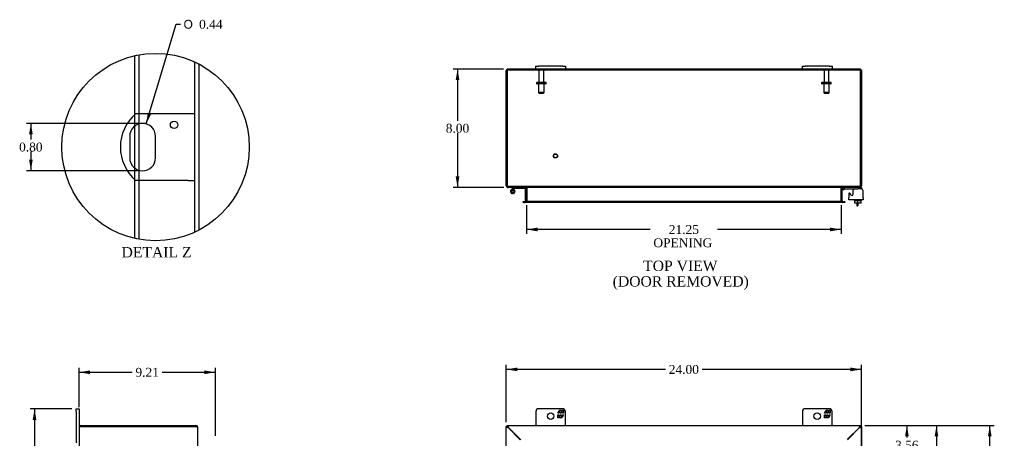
# Model space of a CAD drawing. Header units: inches. Extents: x 8 to 149, y 3 to 99.
# Tile 4 of 8: x 8 to 74, y 60 to 88. Entities that reach past the tile are written whole.
import ezdxf
from ezdxf.enums import TextEntityAlignment as Align

# ---------------------------------------------------------------- set-up
doc = ezdxf.new("R2010")
doc.units = ezdxf.units.IN
doc.header["$MEASUREMENT"] = 0
doc.layers.get('0').update_dxf_attribs({"linetype": 'CONTINUOUS'})
for name, color, linetype in [('COM40153-1', 7, 'CONTINUOUS'), ('COM42667', 7, 'CONTINUOUS'), ('COM42780', 7, 'CONTINUOUS'), ('COM48441', 7, 'CONTINUOUS'), ('DEFAULT', 7, 'CONTINUOUS'), ('FET07710', 7, 'CONTINUOUS'), ('HNG10620-26B', 7, 'CONTINUOUS'), ('HNG10620-26P', 7, 'CONTINUOUS'), ('SCC19011', 7, 'CONTINUOUS'), ('STD21878', 7, 'CONTINUOUS'), ('STD26094', 7, 'CONTINUOUS'), ('WAF25035', 7, 'CONTINUOUS')]:
    doc.layers.add(name, color=color, linetype=linetype)
doc.styles.add('SEACAD_SOLID_EDGE_ANSI1_SY', font='txt')
doc.styles.add('SEACAD_TIMES_NEW_ROMAN', font='times.ttf')

# ---------------------------------------------------------------- blocks, each defined once
blk = doc.blocks.new('GDIMGGROUP')
at = {"layer": 'DEFAULT', "linetype": 'Continuous'}
for points in [[(41.227, 64.506), (40.477, 64.381), (41.227, 64.256)], [(63.723, 64.506), (63.723, 64.256), (64.473, 64.381)]]:
    blk.add_hatch(color=136, dxfattribs=at).paths.add_polyline_path(points)
at = {"layer": 'DEFAULT', "color": 136, "linetype": 'Continuous'}
for p, q in [((40.477, 60.825), (40.477, 64.681)), ((64.473, 33.967), (64.473, 64.681)), ((51.241, 64.381), (40.477, 64.381)), ((64.473, 64.381), (53.709, 64.381))]:
    blk.add_line(p, q, dxfattribs=at)
at = {"layer": 'DEFAULT', "color": 136, "linetype": 'Continuous', "style": 'SEACAD_TIMES_NEW_ROMAN'}
blk.add_text('24.00', height=0.6, dxfattribs=at).set_placement((51.451, 64.681), align=Align.TOP_LEFT)
blk = doc.blocks.new('GDIMGGROUP1')
at = {"layer": 'DEFAULT', "linetype": 'Continuous'}
for points in [[(73.257, 59.848), (73.132, 60.598), (73.007, 59.848)], [(73.257, 31.348), (73.007, 31.348), (73.132, 30.598)]]:
    blk.add_hatch(color=136, dxfattribs=at).paths.add_polyline_path(points)
at = {"layer": 'DEFAULT', "color": 136, "linetype": 'Continuous'}
for p, q in [((64.704, 60.598), (73.432, 60.598)), ((73.132, 47.166), (73.132, 60.598)), ((73.132, 30.598), (73.132, 46.356)), ((64.704, 30.598), (73.432, 30.598))]:
    blk.add_line(p, q, dxfattribs=at)
at = {"layer": 'DEFAULT', "color": 136, "linetype": 'Continuous', "style": 'SEACAD_TIMES_NEW_ROMAN'}
blk.add_text('30.00', height=0.6, dxfattribs=at).set_placement((72.108, 46.956), align=Align.TOP_LEFT)
blk = doc.blocks.new('GDIMGGROUP4')
at = {"layer": 'DEFAULT', "linetype": 'Continuous'}
for points in [[(37.062, 83.922), (37.312, 83.922), (37.187, 84.672)], [(37.062, 77.422), (37.187, 76.672), (37.312, 77.422)]]:
    blk.add_hatch(color=136, dxfattribs=at).paths.add_polyline_path(points)
at = {"layer": 'DEFAULT', "color": 136, "linetype": 'Continuous'}
for p, q in [((40.285, 84.672), (36.887, 84.672)), ((37.187, 84.672), (37.187, 81.182)), ((37.187, 80.372), (37.187, 76.672)), ((40.31, 76.672), (36.887, 76.672))]:
    blk.add_line(p, q, dxfattribs=at)
at = {"layer": 'DEFAULT', "color": 136, "linetype": 'Continuous', "style": 'SEACAD_TIMES_NEW_ROMAN'}
blk.add_text('8.00', height=0.6, dxfattribs=at).set_placement((36.391, 80.972), align=Align.TOP_LEFT)
blk = doc.blocks.new('GDIMGGROUP5')
at = {"layer": 'DEFAULT', "linetype": 'Continuous'}
for points in [[(12.375, 64.311), (11.625, 64.186), (12.375, 64.061)], [(20.085, 64.311), (20.085, 64.061), (20.835, 64.186)]]:
    blk.add_hatch(color=136, dxfattribs=at).paths.add_polyline_path(points)
at = {"layer": 'DEFAULT', "color": 136, "linetype": 'Continuous'}
for p, q in [((11.625, 61.835), (11.625, 64.486)), ((11.625, 64.186), (15.224, 64.186)), ((17.236, 64.186), (20.835, 64.186)), ((20.835, 59.892), (20.835, 64.486))]:
    blk.add_line(p, q, dxfattribs=at)
at = {"layer": 'DEFAULT', "color": 136, "linetype": 'Continuous', "style": 'SEACAD_TIMES_NEW_ROMAN'}
blk.add_text('9.21', height=0.6, dxfattribs=at).set_placement((15.434, 64.486), align=Align.TOP_LEFT)
blk = doc.blocks.new('GDIMGGROUP6')
at = {"layer": 'DEFAULT', "linetype": 'Continuous'}
for points in [[(8.494, 60.973), (8.744, 60.973), (8.619, 61.723)], [(8.494, 30.223), (8.619, 29.473), (8.744, 30.223)]]:
    blk.add_hatch(color=136, dxfattribs=at).paths.add_polyline_path(points)
at = {"layer": 'DEFAULT', "color": 136, "linetype": 'Continuous'}
for p, q in [((11.138, 61.723), (8.319, 61.723)), ((8.619, 61.723), (8.619, 46.108)), ((8.619, 45.298), (8.619, 29.473)), ((11.138, 29.473), (8.319, 29.473))]:
    blk.add_line(p, q, dxfattribs=at)
at = {"layer": 'DEFAULT', "color": 136, "linetype": 'Continuous', "style": 'SEACAD_TIMES_NEW_ROMAN'}
blk.add_text('32.25', height=0.6, dxfattribs=at).set_placement((7.596, 45.898), align=Align.TOP_LEFT)
blk = doc.blocks.new('GDIMGGROUP16')
at = {"layer": 'DEFAULT', "linetype": 'Continuous'}
for points in [[(67.658, 59.848), (67.533, 60.598), (67.408, 59.848)], [(67.658, 57.786), (67.408, 57.786), (67.533, 57.036)]]:
    blk.add_hatch(color=136, dxfattribs=at).paths.add_polyline_path(points)
at = {"layer": 'DEFAULT', "color": 136, "linetype": 'Continuous'}
for p, q in [((64.704, 60.598), (67.833, 60.598)), ((67.533, 60.598), (67.533, 59.771)), ((67.533, 58.061), (67.533, 57.036)), ((64.872, 57.036), (67.833, 57.036))]:
    blk.add_line(p, q, dxfattribs=at)
at = {"layer": 'DEFAULT', "color": 136, "linetype": 'Continuous', "style": 'SEACAD_TIMES_NEW_ROMAN'}
for s, p in [('3.56', (66.737, 59.561)), ('TYP', (66.694, 58.661))]:
    blk.add_text(s, height=0.6, dxfattribs=at).set_placement(p, align=Align.TOP_LEFT)
blk = doc.blocks.new('GDIMGGROUP17')
at = {"layer": 'DEFAULT', "linetype": 'Continuous'}
for points in [[(69.657, 59.848), (69.532, 60.598), (69.407, 59.848)], [(69.657, 46.388), (69.407, 46.388), (69.532, 45.638)]]:
    blk.add_hatch(color=136, dxfattribs=at).paths.add_polyline_path(points)
at = {"layer": 'DEFAULT', "color": 136, "linetype": 'Continuous'}
for p, q in [((64.704, 60.598), (69.832, 60.598)), ((69.532, 60.598), (69.532, 53.628)), ((69.532, 52.818), (69.532, 45.638)), ((64.683, 45.638), (69.832, 45.638))]:
    blk.add_line(p, q, dxfattribs=at)
at = {"layer": 'DEFAULT', "color": 136, "linetype": 'Continuous', "style": 'SEACAD_TIMES_NEW_ROMAN'}
blk.add_text('14.96', height=0.6, dxfattribs=at).set_placement((68.508, 53.418), align=Align.TOP_LEFT)
blk = doc.blocks.new('GDIMGGROUP18')
at = {"layer": 'DEFAULT', "linetype": 'Continuous'}
for points in [[(42.602, 73.709), (42.602, 73.959), (41.852, 73.834)], [(62.352, 73.709), (63.102, 73.834), (62.352, 73.959)]]:
    blk.add_hatch(color=136, dxfattribs=at).paths.add_polyline_path(points)
at = {"layer": 'DEFAULT', "color": 136, "linetype": 'Continuous'}
for p, q in [((41.852, 75.467), (41.852, 73.534)), ((63.102, 75.467), (63.102, 73.534)), ((50.205, 73.834), (41.852, 73.834)), ((63.102, 73.834), (54.748, 73.834))]:
    blk.add_line(p, q, dxfattribs=at)
at = {"layer": 'DEFAULT', "color": 136, "linetype": 'Continuous', "style": 'SEACAD_TIMES_NEW_ROMAN'}
for s, p in [('21.25', (51.453, 74.134)), ('OPENING ', (50.415, 73.234))]:
    blk.add_text(s, height=0.6, dxfattribs=at).set_placement(p, align=Align.TOP_LEFT)
blk = doc.blocks.new('GDIMGGROUP27')
at = {"layer": 'DEFAULT', "linetype": 'Continuous'}
for points in [[(8.248, 80.253), (8.498, 80.253), (8.373, 81.003)], [(8.248, 78.553), (8.373, 77.803), (8.498, 78.553)]]:
    blk.add_hatch(color=136, dxfattribs=at).paths.add_polyline_path(points)
at = {"layer": 'DEFAULT', "color": 136, "linetype": 'Continuous'}
for p, q in [((15.619, 81.003), (8.073, 81.003)), ((8.373, 81.003), (8.373, 79.913)), ((8.373, 79.103), (8.373, 77.803)), ((15.619, 77.803), (8.073, 77.803))]:
    blk.add_line(p, q, dxfattribs=at)
at = {"layer": 'DEFAULT', "color": 136, "linetype": 'Continuous', "style": 'SEACAD_TIMES_NEW_ROMAN'}
blk.add_text('0.80', height=0.6, dxfattribs=at).set_placement((7.577, 79.703), align=Align.TOP_LEFT)
blk = doc.blocks.new('GDIMGGROUP28')
at = {"layer": 'DEFAULT', "linetype": 'Continuous'}
blk.add_hatch(color=136, dxfattribs=at).paths.add_polyline_path([(16.264, 81.721), (16.169, 80.966), (16.503, 81.649)])
at = {"layer": 'DEFAULT', "color": 136, "linetype": 'Continuous'}
for p, q in [((16.169, 80.966), (18.178, 87.695)), ((18.178, 87.695), (18.478, 87.695))]:
    blk.add_line(p, q, dxfattribs=at)
for s, style, p in [('O', 'SEACAD_SOLID_EDGE_ANSI1_SY', (18.688, 87.995)), ('0.44', 'SEACAD_TIMES_NEW_ROMAN', (19.733, 87.995))]:
    blk.add_text(s, height=0.6, dxfattribs=dict(at, style=style)).set_placement(p, align=Align.TOP_LEFT)

msp = doc.modelspace()

# ---------------------------------------------------------------- linework, layer by layer
at = {"color": 7}
msp.add_circle((16.793, 79.403), 6.329, dxfattribs=at)
at = {"layer": 'COM40153-1', "color": 7}
for p, q in [((18.987, 81.653), (15.434, 81.653)), ((19.419, 81.653), (18.987, 81.653)), ((15.045, 80.129), (15.045, 78.677)), ((16.793, 78.677), (16.793, 80.129)), ((18.987, 77.153), (15.434, 77.153)), ((18.987, 77.153), (19.419, 77.153)), ((64.155, 75.601), (64.155, 75.422)), ((64.155, 75.422), (64.227, 75.422)), ((64.227, 75.601), (64.227, 75.422))]:
    msp.add_line(p, q, dxfattribs=at)
msp.add_circle((18.043, 80.905), 0.25, dxfattribs=at)
for centre, radius, start, end in [((17.419, 79.403), 3, 131.40962, 228.59038), ((15.919, 80.129), 0.874, 0, 180), ((15.919, 78.677), 0.874, 180, 0)]:
    msp.add_arc(centre, radius, start, end, dxfattribs=at)
at = {"layer": 'COM42667', "color": 7}
for p, q in [((63.602, 76.225), (63.602, 75.97)), ((63.602, 75.827), (63.602, 75.97)), ((64.572, 75.827), (63.602, 75.827)), ((63.776, 76.16), (63.713, 76.258)), ((63.886, 76.452), (63.886, 76.193)), ((64.572, 75.97), (64.572, 76.452)), ((64.572, 75.97), (64.572, 75.827))]:
    msp.add_line(p, q, dxfattribs=at)
for centre, radius, start, end in [((64.011, 76.452), 0.125, 90, 180), ((64.447, 76.452), 0.125, 0, 90), ((63.662, 76.225), 0.06, 32.84551, 180), ((63.826, 76.193), 0.06, 212.84551, 0)]:
    msp.add_arc(centre, radius, start, end, dxfattribs=at)
at = {"layer": 'COM42780', "color": 7}
for p, q in [((63.174, 76.58), (63.224, 76.63)), ((63.174, 76.58), (63.241, 76.513)), ((63.241, 76.513), (63.291, 76.563)), ((63.325, 76.577), (64.223, 76.577)), ((64.473, 76.577), (64.223, 76.577)), ((64.369, 76.672), (64.473, 76.672)), ((64.473, 76.672), (64.473, 76.577)), ((64.473, 76.575), (64.473, 76.577))]:
    msp.add_line(p, q, dxfattribs=at)
for radius in [0.143, 0.048]:
    msp.add_arc((63.325, 76.529), radius, 90, 135, dxfattribs=at)
msp.add_open_spline([(63.97, 76.569), (63.97, 76.571), (63.969, 76.573), (63.968, 76.576), (63.966, 76.577), (63.965, 76.577)], degree=3, knots=[0.6179659, 0.6179659, 0.6179659, 0.6179659, 0.75, 0.75, 1, 1, 1, 1], dxfattribs=at)
at = {"layer": 'COM48441', "color": 7}
for p, q in [((15.367, 85.569), (15.367, 81.591)), ((15.655, 85.628), (15.655, 81.653)), ((19.419, 85.161), (19.419, 73.645)), ((19.707, 85.021), (19.707, 73.785)), ((40.477, 76.78), (40.477, 84.564)), ((40.549, 84.666), (40.549, 84.564)), ((40.549, 84.564), (40.549, 84.666)), ((40.549, 76.78), (40.549, 84.564)), ((40.549, 84.564), (40.549, 76.78)), ((42.477, 84.672), (40.585, 84.672)), ((40.585, 84.6), (40.585, 84.672)), ((64.369, 84.6), (40.585, 84.6)), ((60.477, 84.672), (44.477, 84.672)), ((64.369, 84.672), (62.477, 84.672)), ((64.369, 84.6), (64.369, 84.672)), ((64.404, 84.564), (64.404, 84.666)), ((64.404, 76.78), (64.404, 84.564)), ((64.405, 84.666), (64.405, 84.564)), ((64.405, 84.564), (64.405, 76.78)), ((64.477, 84.564), (64.477, 76.78)), ((15.367, 81.591), (15.367, 80.806)), ((15.655, 81.653), (15.655, 80.962)), ((15.367, 80.806), (15.367, 77.999)), ((15.655, 80.962), (15.655, 77.844)), ((15.367, 77.999), (15.367, 77.214)), ((15.655, 77.844), (15.655, 77.153)), ((15.367, 77.214), (15.367, 73.237)), ((15.655, 77.153), (15.655, 73.177)), ((40.549, 76.78), (40.477, 76.78)), ((40.585, 76.744), (40.585, 76.696)), ((40.585, 76.744), (40.609, 76.744)), ((40.585, 76.696), (40.585, 76.672)), ((40.585, 76.672), (40.609, 76.672)), ((40.609, 76.672), (40.609, 76.744)), ((40.609, 76.744), (40.61, 76.744)), ((40.609, 76.672), (40.61, 76.672)), ((40.61, 76.744), (40.61, 76.672)), ((64.343, 76.744), (40.61, 76.744)), ((64.343, 76.672), (40.61, 76.672)), ((40.627, 76.672), (40.627, 76.744)), ((41.744, 76.744), (41.744, 76.672)), ((41.762, 76.744), (41.762, 76.672)), ((41.78, 75.767), (41.78, 76.636)), ((41.78, 76.636), (41.852, 76.636)), ((41.852, 75.767), (41.852, 76.636)), ((41.865, 76.636), (41.865, 75.767)), ((63.088, 75.767), (63.088, 76.636)), ((63.174, 76.636), (63.102, 76.636)), ((63.102, 75.767), (63.102, 76.636)), ((63.174, 75.767), (63.174, 76.636)), ((63.192, 76.744), (63.192, 76.672)), ((63.21, 76.672), (63.21, 76.744)), ((64.326, 76.672), (64.326, 76.744)), ((64.343, 76.744), (64.344, 76.744)), ((64.343, 76.744), (64.343, 76.672)), ((64.343, 76.672), (64.344, 76.672)), ((64.344, 76.672), (64.344, 76.744)), ((64.344, 76.744), (64.369, 76.744)), ((64.344, 76.672), (64.369, 76.672)), ((64.369, 76.744), (64.369, 76.696)), ((64.369, 76.696), (64.369, 76.672)), ((64.405, 76.78), (64.477, 76.78)), ((41.622, 75.659), (41.622, 75.731)), ((41.622, 75.731), (41.698, 75.731)), ((41.698, 75.659), (41.622, 75.659)), ((41.698, 75.731), (41.705, 75.731)), ((41.698, 75.659), (41.705, 75.659)), ((41.705, 75.731), (41.75, 75.731)), ((41.705, 75.731), (41.705, 75.659)), ((41.75, 75.659), (41.705, 75.659)), ((41.744, 75.659), (41.744, 75.731)), ((63.203, 75.731), (41.75, 75.731)), ((63.203, 75.659), (41.75, 75.659)), ((41.762, 75.659), (41.762, 75.731)), ((41.78, 75.767), (41.852, 75.767)), ((63.174, 75.767), (63.102, 75.767)), ((63.192, 75.659), (63.192, 75.731)), ((63.203, 75.731), (63.248, 75.731)), ((63.248, 75.659), (63.203, 75.659)), ((63.21, 75.731), (63.21, 75.659)), ((63.255, 75.731), (63.248, 75.731)), ((63.248, 75.659), (63.248, 75.731)), ((63.255, 75.659), (63.248, 75.659)), ((63.255, 75.731), (63.332, 75.731)), ((63.332, 75.659), (63.255, 75.659)), ((63.332, 75.731), (63.332, 75.659)), ((11.631, 60.526), (11.733, 60.526)), ((11.733, 60.525), (11.631, 60.525)), ((11.733, 60.598), (19.517, 60.598)), ((11.733, 60.526), (19.517, 60.526)), ((19.517, 60.525), (11.733, 60.525)), ((19.517, 60.526), (19.517, 60.598)), ((40.549, 60.525), (40.477, 60.525)), ((40.477, 30.67), (40.477, 60.525)), ((40.549, 60.598), (64.404, 60.598)), ((40.549, 60.526), (40.549, 60.598)), ((64.404, 60.526), (64.404, 60.598)), ((64.405, 60.525), (64.477, 60.525)), ((64.477, 60.525), (64.477, 57.624)), ((11.625, 60.49), (11.625, 30.706)), ((19.601, 60.49), (19.625, 60.49)), ((19.625, 60.49), (19.625, 60.465)), ((19.625, 60.464), (19.625, 30.731)), ((40.585, 60.464), (40.609, 60.447)), ((40.609, 60.447), (41.428, 59.628)), ((40.61, 60.49), (40.627, 60.465)), ((40.627, 60.465), (41.464, 59.628)), ((63.529, 59.668), (64.326, 60.465)), ((63.529, 59.632), (64.344, 60.447)), ((64.326, 60.465), (64.343, 60.49)), ((64.344, 60.447), (64.369, 60.464))]:
    msp.add_line(p, q, dxfattribs=at)
for centre, radius, start, end in [((40.585, 84.564), 0.108, 109.47122, 180), ((40.585, 84.564), 0.108, 90, 109.47122), ((40.585, 84.564), 0.036, 90, 180), ((64.369, 84.564), 0.108, 70.52878, 90), ((64.369, 84.564), 0.036, 0, 90), ((64.369, 84.564), 0.108, 0, 70.52878), ((40.585, 76.78), 0.108, 180, 270), ((40.585, 76.78), 0.036, 180, 218.72358), ((40.585, 76.78), 0.036, 218.72358, 270), ((41.744, 76.636), 0.108, 10.39936, 90), ((41.744, 76.636), 0.036, 0, 90), ((41.759, 76.639), 0.106, 358.80651, 88.69349), ((41.744, 76.636), 0.108, 0, 10.39936), ((63.194, 76.639), 0.106, 91.29866, 181.20134), ((63.21, 76.636), 0.108, 169.60153, 180), ((63.21, 76.636), 0.108, 90, 169.60153), ((63.21, 76.636), 0.036, 90, 180), ((64.369, 76.78), 0.108, 270, 0), ((64.369, 76.78), 0.036, 270, 321.27642), ((64.369, 76.78), 0.036, 321.27642, 0), ((41.744, 75.767), 0.036, 270, 0), ((41.744, 75.767), 0.108, 270, 349.60313), ((41.759, 75.765), 0.106, 271.29866, 1.20134), ((41.744, 75.767), 0.108, 349.60313, 0), ((63.194, 75.765), 0.106, 178.80651, 268.69349), ((63.21, 75.767), 0.108, 180, 190.39648), ((63.21, 75.767), 0.108, 190.39648, 270), ((63.21, 75.767), 0.036, 180, 270), ((11.733, 60.49), 0.108, 160.52878, 180), ((11.733, 60.49), 0.108, 90, 160.52878), ((19.517, 60.49), 0.108, 0, 90), ((19.517, 60.49), 0.036, 51.27673, 90)]:
    msp.add_arc(centre, radius, start, end, dxfattribs=at)
for centre, major_axis, start_param, end_param in [((40.585, 84.564), (0, -0.108), 3.141593, 3.48143), ((40.585, 84.564), (0, -0.036), 3.141593, 4.712389), ((64.369, 84.564), (0, -0.108), 2.801756, 3.141593), ((64.369, 84.564), (0, -0.036), 1.570796, 3.141593), ((11.733, 60.49), (0.108, 0), 2.801756, 3.141593)]:
    msp.add_ellipse(centre, major_axis=major_axis, ratio=0.997813, start_param=start_param, end_param=end_param, dxfattribs=at)
for points, knots in [([(40.549, 76.78), (40.554, 76.776), (40.559, 76.771), (40.569, 76.762), (40.574, 76.758), (40.585, 76.752), (40.59, 76.749), (40.6, 76.745), (40.605, 76.744), (40.61, 76.744)], [0, 0, 0, 0, 0.25, 0.25, 0.5, 0.5, 0.75, 0.75, 1, 1, 1, 1]), ([(40.549, 76.78), (40.554, 76.766), (40.559, 76.752), (40.569, 76.726), (40.574, 76.714), (40.585, 76.694), (40.59, 76.686), (40.6, 76.675), (40.605, 76.672), (40.61, 76.672)], [0, 0, 0, 0, 0.25, 0.25, 0.5, 0.5, 0.75, 0.75, 1, 1, 1, 1]), ([(41.865, 76.636), (41.865, 76.638), (41.864, 76.64), (41.863, 76.644), (41.862, 76.645), (41.858, 76.65), (41.854, 76.653), (41.846, 76.657), (41.842, 76.659), (41.832, 76.663), (41.828, 76.664), (41.813, 76.668), (41.803, 76.67), (41.782, 76.672), (41.772, 76.672), (41.762, 76.672)], [0, 0, 0, 0, 0.0625, 0.0625, 0.125, 0.125, 0.25, 0.25, 0.375, 0.375, 0.5, 0.5, 0.75, 0.75, 1, 1, 1, 1]), ([(63.192, 76.672), (63.181, 76.672), (63.171, 76.672), (63.15, 76.67), (63.14, 76.668), (63.126, 76.664), (63.121, 76.663), (63.112, 76.659), (63.107, 76.657), (63.099, 76.653), (63.095, 76.65), (63.091, 76.645), (63.09, 76.644), (63.089, 76.64), (63.088, 76.638), (63.088, 76.636)], [0, 0, 0, 0, 0.25, 0.25, 0.5, 0.5, 0.625, 0.625, 0.75, 0.75, 0.875, 0.875, 0.9375, 0.9375, 1, 1, 1, 1]), ([(64.343, 76.744), (64.348, 76.744), (64.353, 76.745), (64.363, 76.749), (64.368, 76.752), (64.379, 76.758), (64.384, 76.762), (64.394, 76.771), (64.399, 76.776), (64.404, 76.78)], [0, 0, 0, 0, 0.25, 0.25, 0.5, 0.5, 0.75, 0.75, 1, 1, 1, 1]), ([(64.343, 76.672), (64.348, 76.672), (64.353, 76.675), (64.363, 76.686), (64.368, 76.694), (64.379, 76.714), (64.384, 76.726), (64.394, 76.752), (64.399, 76.766), (64.404, 76.78)], [0, 0, 0, 0, 0.25, 0.25, 0.5, 0.5, 0.75, 0.75, 1, 1, 1, 1]), ([(41.762, 75.731), (41.772, 75.731), (41.782, 75.732), (41.803, 75.734), (41.813, 75.736), (41.828, 75.74), (41.832, 75.741), (41.842, 75.744), (41.846, 75.746), (41.854, 75.751), (41.858, 75.754), (41.862, 75.758), (41.863, 75.76), (41.864, 75.764), (41.865, 75.765), (41.865, 75.767)], [0, 0, 0, 0, 0.25, 0.25, 0.5, 0.5, 0.625, 0.625, 0.75, 0.75, 0.875, 0.875, 0.9375, 0.9375, 1, 1, 1, 1]), ([(63.088, 75.767), (63.088, 75.765), (63.089, 75.764), (63.09, 75.76), (63.091, 75.758), (63.095, 75.754), (63.099, 75.751), (63.107, 75.746), (63.112, 75.744), (63.121, 75.741), (63.126, 75.74), (63.14, 75.736), (63.15, 75.734), (63.171, 75.732), (63.181, 75.731), (63.192, 75.731)], [0, 0, 0, 0, 0.0625, 0.0625, 0.125, 0.125, 0.25, 0.25, 0.375, 0.375, 0.5, 0.5, 0.75, 0.75, 1, 1, 1, 1]), ([(19.517, 60.525), (19.531, 60.52), (19.545, 60.515), (19.571, 60.505), (19.583, 60.5), (19.603, 60.489), (19.611, 60.484), (19.622, 60.474), (19.625, 60.469), (19.625, 60.464)], [0, 0, 0, 0, 0.25, 0.25, 0.5, 0.5, 0.75, 0.75, 1, 1, 1, 1]), ([(40.477, 60.525), (40.477, 60.52), (40.479, 60.515), (40.49, 60.505), (40.498, 60.5), (40.518, 60.489), (40.53, 60.484), (40.556, 60.474), (40.57, 60.469), (40.585, 60.464)], [0, 0, 0, 0, 0.25, 0.25, 0.5, 0.5, 0.75, 0.75, 1, 1, 1, 1]), ([(40.549, 60.598), (40.554, 60.598), (40.559, 60.595), (40.569, 60.584), (40.574, 60.576), (40.585, 60.556), (40.59, 60.544), (40.6, 60.518), (40.605, 60.504), (40.61, 60.49)], [0, 0, 0, 0, 0.25, 0.25, 0.5, 0.5, 0.75, 0.75, 1, 1, 1, 1]), ([(40.549, 60.526), (40.554, 60.526), (40.559, 60.525), (40.569, 60.521), (40.574, 60.518), (40.585, 60.512), (40.59, 60.508), (40.6, 60.499), (40.605, 60.494), (40.61, 60.49)], [0, 0, 0, 0, 0.25, 0.25, 0.5, 0.5, 0.75, 0.75, 1, 1, 1, 1]), ([(40.549, 60.525), (40.549, 60.515), (40.552, 60.505), (40.566, 60.484), (40.575, 60.474), (40.585, 60.464)], [0, 0, 0, 0, 0.5, 0.5, 1, 1, 1, 1]), ([(64.343, 60.49), (64.348, 60.504), (64.353, 60.518), (64.363, 60.544), (64.368, 60.556), (64.379, 60.576), (64.384, 60.584), (64.394, 60.595), (64.399, 60.598), (64.404, 60.598)], [0, 0, 0, 0, 0.25, 0.25, 0.5, 0.5, 0.75, 0.75, 1, 1, 1, 1]), ([(64.343, 60.49), (64.348, 60.494), (64.353, 60.499), (64.363, 60.508), (64.368, 60.512), (64.379, 60.518), (64.384, 60.521), (64.394, 60.525), (64.399, 60.526), (64.404, 60.526)], [0, 0, 0, 0, 0.25, 0.25, 0.5, 0.5, 0.75, 0.75, 1, 1, 1, 1]), ([(64.369, 60.464), (64.383, 60.469), (64.397, 60.474), (64.423, 60.484), (64.435, 60.489), (64.455, 60.5), (64.463, 60.505), (64.474, 60.515), (64.477, 60.52), (64.477, 60.525)], [0, 0, 0, 0, 0.25, 0.25, 0.5, 0.5, 0.75, 0.75, 1, 1, 1, 1]), ([(64.369, 60.464), (64.378, 60.474), (64.387, 60.484), (64.401, 60.505), (64.405, 60.515), (64.405, 60.525)], [0, 0, 0, 0, 0.5, 0.5, 1, 1, 1, 1])]:
    msp.add_open_spline(points, degree=3, knots=knots, dxfattribs=at)
at = {"layer": 'FET07710', "color": 7}
for p, q in [((42.477, 84.859), (42.664, 84.859)), ((42.477, 84.672), (42.477, 84.859)), ((42.664, 84.672), (42.477, 84.672)), ((44.289, 84.859), (42.664, 84.859)), ((44.289, 84.672), (42.664, 84.672)), ((44.289, 84.859), (44.477, 84.859)), ((44.477, 84.672), (44.289, 84.672)), ((44.477, 84.859), (44.477, 84.672)), ((60.477, 84.859), (60.664, 84.859)), ((60.477, 84.672), (60.477, 84.859)), ((60.664, 84.672), (60.477, 84.672)), ((62.289, 84.859), (60.664, 84.859)), ((62.289, 84.672), (60.664, 84.672)), ((62.289, 84.859), (62.477, 84.859)), ((62.477, 84.672), (62.289, 84.672)), ((62.477, 84.859), (62.477, 84.672)), ((11.438, 61.535), (11.438, 61.723)), ((11.438, 61.723), (11.625, 61.723)), ((11.438, 61.535), (11.438, 59.41)), ((11.625, 61.723), (11.625, 61.535)), ((11.625, 61.535), (11.625, 60.49)), ((42.477, 61.535), (42.477, 60.598)), ((44.289, 61.723), (42.664, 61.723)), ((43.966, 61.417), (44.089, 61.63)), ((44.031, 61.417), (43.966, 61.417)), ((43.966, 61.108), (43.966, 61.32)), ((43.966, 61.32), (44.031, 61.32)), ((44.129, 61.523), (44.031, 61.523)), ((44.031, 61.523), (44.031, 61.417)), ((44.031, 61.32), (44.031, 61.214)), ((44.031, 61.214), (44.129, 61.214)), ((44.12, 61.185), (44.075, 61.108)), ((44.089, 61.63), (44.198, 61.63)), ((44.12, 61.108), (44.12, 61.185)), ((44.129, 61.417), (44.129, 61.523)), ((44.189, 61.417), (44.129, 61.417)), ((44.129, 61.214), (44.129, 61.32)), ((44.129, 61.32), (44.189, 61.32)), ((44.287, 61.523), (44.189, 61.523)), ((44.189, 61.523), (44.189, 61.417)), ((44.189, 61.32), (44.189, 61.214)), ((44.189, 61.214), (44.287, 61.214)), ((44.198, 61.63), (44.198, 61.552)), ((44.198, 61.552), (44.243, 61.63)), ((44.352, 61.32), (44.229, 61.108)), ((44.243, 61.63), (44.352, 61.63)), ((44.287, 61.417), (44.287, 61.523)), ((44.352, 61.417), (44.287, 61.417)), ((44.287, 61.214), (44.287, 61.32)), ((44.287, 61.32), (44.352, 61.32)), ((44.352, 61.63), (44.352, 61.417)), ((44.477, 60.598), (44.477, 61.535)), ((60.477, 61.535), (60.477, 60.598)), ((62.289, 61.723), (60.664, 61.723)), ((61.966, 61.417), (62.089, 61.63)), ((62.031, 61.417), (61.966, 61.417)), ((61.966, 61.108), (61.966, 61.32)), ((61.966, 61.32), (62.031, 61.32)), ((62.129, 61.523), (62.031, 61.523)), ((62.031, 61.523), (62.031, 61.417)), ((62.031, 61.32), (62.031, 61.214)), ((62.031, 61.214), (62.129, 61.214)), ((62.12, 61.185), (62.075, 61.108)), ((62.089, 61.63), (62.198, 61.63)), ((62.12, 61.108), (62.12, 61.185)), ((62.129, 61.417), (62.129, 61.523)), ((62.189, 61.417), (62.129, 61.417)), ((62.129, 61.214), (62.129, 61.32)), ((62.129, 61.32), (62.189, 61.32)), ((62.287, 61.523), (62.189, 61.523)), ((62.189, 61.523), (62.189, 61.417)), ((62.189, 61.32), (62.189, 61.214)), ((62.189, 61.214), (62.287, 61.214)), ((62.198, 61.63), (62.198, 61.552)), ((62.198, 61.552), (62.243, 61.63)), ((62.352, 61.32), (62.229, 61.108)), ((62.243, 61.63), (62.352, 61.63)), ((62.287, 61.417), (62.287, 61.523)), ((62.352, 61.417), (62.287, 61.417)), ((62.287, 61.214), (62.287, 61.32)), ((62.287, 61.32), (62.352, 61.32)), ((62.352, 61.63), (62.352, 61.417)), ((62.477, 60.598), (62.477, 61.535)), ((44.075, 61.108), (43.966, 61.108)), ((44.229, 61.108), (44.12, 61.108)), ((62.075, 61.108), (61.966, 61.108)), ((62.229, 61.108), (62.12, 61.108))]:
    msp.add_line(p, q, dxfattribs=at)
for centre in [(43.477, 61.223), (61.477, 61.223)]:
    msp.add_circle(centre, 0.219, dxfattribs=at)
for centre, start, end in [((42.664, 61.535), 90, 180), ((44.289, 61.535), 0, 90), ((60.664, 61.535), 90, 180), ((62.289, 61.535), 0, 90)]:
    msp.add_arc(centre, 0.188, start, end, dxfattribs=at)
at = {"layer": 'HNG10620-26B', "color": 7}
for p, q in [((40.916, 76.629), (40.807, 76.52)), ((40.958, 76.586), (40.872, 76.5)), ((40.933, 76.646), (40.916, 76.629)), ((40.916, 76.629), (40.958, 76.586)), ((40.961, 76.558), (40.943, 76.501)), ((40.976, 76.604), (40.958, 76.586)), ((41.732, 76.612), (40.996, 76.612)), ((41.732, 76.672), (41.732, 76.612))]:
    msp.add_line(p, q, dxfattribs=at)
for centre, radius, start, end in [((40.916, 76.411), 0.154, 135, 72.81814), ((40.996, 76.583), 0.089, 90, 135), ((40.996, 76.583), 0.029, 90, 135)]:
    msp.add_arc(centre, radius, start, end, dxfattribs=at)
at = {"layer": 'HNG10620-26P', "color": 7}
for p, q in [((40.801, 76.476), (40.801, 76.346)), ((41.031, 76.476), (40.801, 76.476)), ((41.031, 76.346), (41.031, 76.476)), ((41.031, 76.346), (40.801, 76.346))]:
    msp.add_line(p, q, dxfattribs=at)
for centre, start, end in [((40.92, 76.243), 90.97221, 117.10044), ((40.911, 76.243), 62.90117, 89.0261), ((40.92, 76.58), 242.90064, 269.02621), ((40.911, 76.58), 270.97218, 297.10055)]:
    msp.add_arc(centre, 0.262, start, end, dxfattribs=at)
at = {"layer": 'SCC19011', "color": 7}
for p, q in [((64.008, 75.601), (64.008, 75.782)), ((64.223, 75.601), (64.008, 75.601)), ((64.223, 75.601), (64.223, 75.782)), ((64.438, 75.601), (64.223, 75.601)), ((64.438, 75.601), (64.438, 75.782))]:
    msp.add_line(p, q, dxfattribs=at)
at = {"layer": 'STD21878', "color": 7}
for radius in [0.141, 0.125]:
    msp.add_circle((43.799, 78.804), radius, dxfattribs=at)
at = {"layer": 'STD26094', "color": 7}
for p, q in [((42.687, 84.54), (42.687, 83.763)), ((43.017, 83.763), (43.017, 84.54)), ((61.937, 84.54), (61.937, 83.763)), ((62.267, 83.763), (62.267, 84.54)), ((42.527, 83.733), (42.527, 83.693)), ((43.147, 83.763), (42.557, 83.763)), ((43.147, 83.663), (42.557, 83.663)), ((42.664, 83.663), (42.664, 83.076)), ((43.039, 83.076), (43.039, 83.663)), ((43.177, 83.693), (43.177, 83.733)), ((61.777, 83.733), (61.777, 83.693)), ((62.397, 83.763), (61.807, 83.763)), ((62.397, 83.663), (61.807, 83.663)), ((61.914, 83.663), (61.914, 83.076)), ((62.289, 83.076), (62.289, 83.663)), ((62.427, 83.693), (62.427, 83.733)), ((43.039, 83.076), (42.664, 83.076)), ((42.664, 83.076), (42.702, 83.038)), ((42.702, 83.038), (43.002, 83.038)), ((43.002, 83.038), (43.039, 83.076)), ((62.289, 83.076), (61.914, 83.076)), ((61.914, 83.076), (61.952, 83.038)), ((61.952, 83.038), (62.252, 83.038)), ((62.252, 83.038), (62.289, 83.076))]:
    msp.add_line(p, q, dxfattribs=at)
for centre, radius, start, end in [((42.747, 84.54), 0.06, 90, 180), ((42.957, 84.54), 0.06, 0, 90), ((61.997, 84.54), 0.06, 90, 180), ((62.207, 84.54), 0.06, 0, 90), ((42.557, 83.733), 0.03, 90, 180), ((42.557, 83.693), 0.03, 180, 270), ((43.147, 83.733), 0.03, 0, 90), ((43.147, 83.693), 0.03, 270, 0), ((61.807, 83.733), 0.03, 90, 180), ((61.807, 83.693), 0.03, 180, 270), ((62.397, 83.733), 0.03, 0, 90), ((62.397, 83.693), 0.03, 270, 0)]:
    msp.add_arc(centre, radius, start, end, dxfattribs=at)
at = {"layer": 'WAF25035', "color": 7}
for p, q in [((63.973, 75.827), (63.973, 75.782)), ((64.473, 75.782), (64.473, 75.827)), ((63.973, 75.782), (64.473, 75.782))]:
    msp.add_line(p, q, dxfattribs=at)

# ---------------------------------------------------------------- block references
at = {"layer": 'DEFAULT', "color": 7}
for name in ['GDIMGGROUP28', 'GDIMGGROUP4', 'GDIMGGROUP27', 'GDIMGGROUP18', 'GDIMGGROUP', 'GDIMGGROUP5', 'GDIMGGROUP6', 'GDIMGGROUP17', 'GDIMGGROUP1', 'GDIMGGROUP16']:
    msp.add_blockref(name, (0, 0), dxfattribs=at)

# ---------------------------------------------------------------- texts
at = {"layer": 'DEFAULT', "color": 7, "style": 'SEACAD_TIMES_NEW_ROMAN'}
for s, p in [('DETAIL Z', (14.496, 72.644)), ('TOP VIEW', (49.723, 71.728)), ('(DOOR REMOVED)', (47.666, 70.678))]:
    msp.add_text(s, height=0.7, dxfattribs=at).set_placement(p, align=Align.TOP_LEFT)

doc.saveas('drawing.dxf')
